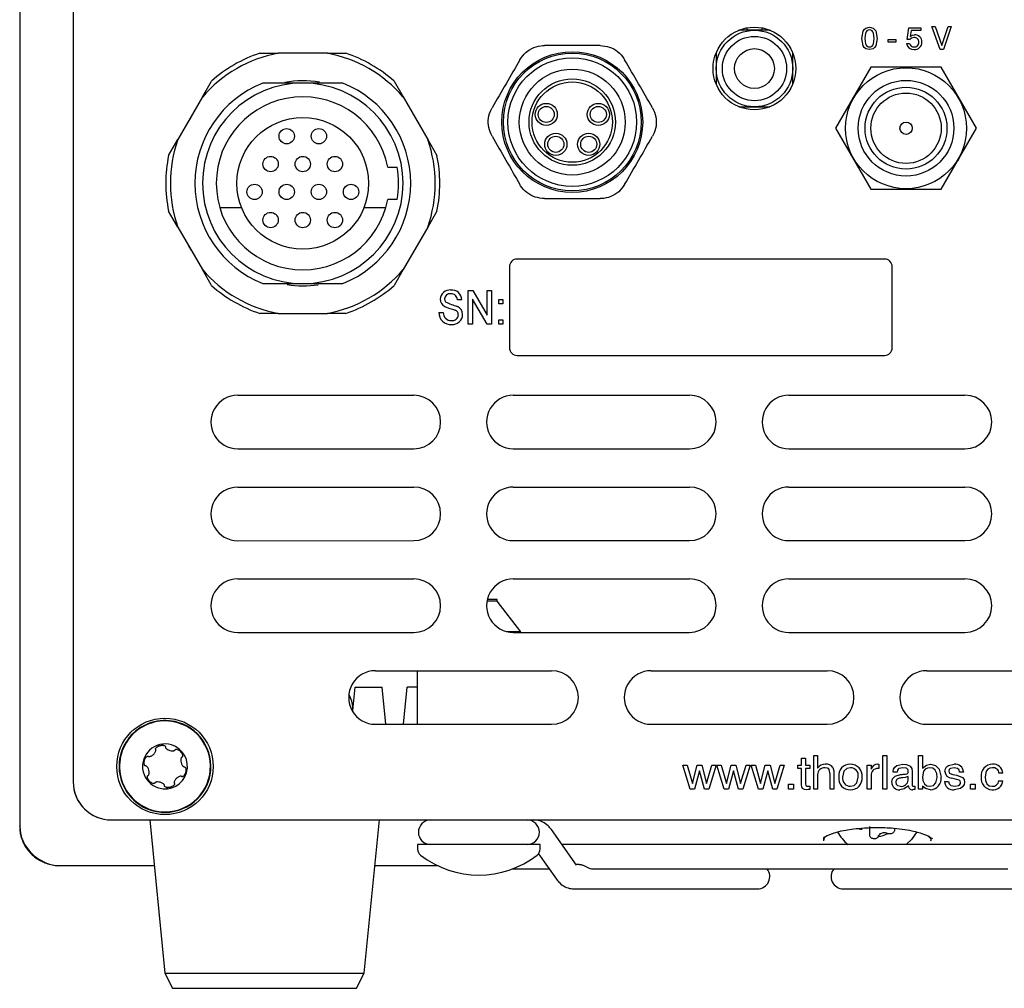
# Model space of a CAD drawing. Header units: millimetres. Extents: x 2 to 278, y 1 to 215.
# Tile 3 of 8: x 178 to 210, y 52 to 84. Entities that reach past the tile are written whole.
import ezdxf

# ---------------------------------------------------------------- set-up
doc = ezdxf.new("R2010")
doc.units = ezdxf.units.MM

msp = doc.modelspace()

# ---------------------------------------------------------------- linework, layer by layer
at = {"color": 7, "linetype": 'Continuous', "lineweight": 25}
for p, q in [((178.24, 93.266), (178.24, 57.248)), ((178.239, 92.787), (178.239, 57.26)), ((179.982, 88.391), (179.985, 58.716)), ((201.985, 83.345), (201.985, 83.266)), ((202.485, 83.266), (202.485, 83.344)), ((207.221, 82.964), (207.28, 83.345)), ((207.28, 83.345), (207.664, 83.345)), ((207.664, 83.345), (207.664, 83.259)), ((208.029, 83.393), (208.135, 83.393)), ((208.298, 82.643), (208.029, 83.393)), ((208.135, 83.393), (208.352, 82.765)), ((208.352, 82.765), (208.559, 83.393)), ((208.663, 83.393), (208.404, 82.643)), ((208.559, 83.393), (208.663, 83.393)), ((202.235, 83.266), (201.719, 83.266)), ((202.746, 83.266), (202.235, 83.266)), ((206.596, 82.96), (206.846, 82.96)), ((206.596, 82.874), (206.596, 82.96)), ((206.846, 82.96), (206.846, 82.874)), ((207.306, 82.964), (207.221, 82.964)), ((207.349, 83.259), (207.32, 83.066)), ((207.664, 83.259), (207.349, 83.259)), ((206.846, 82.874), (206.596, 82.874)), ((207.202, 82.835), (207.298, 82.835)), ((208.404, 82.643), (208.298, 82.643)), ((186.083, 82.516), (186.682, 82.516)), ((188.286, 82.516), (186.682, 82.516)), ((187.537, 82.516), (187.428, 82.516)), ((188.286, 82.516), (188.885, 82.516)), ((200.985, 82.532), (200.985, 82.016)), ((203.485, 82.016), (203.485, 82.523)), ((200.985, 82.016), (200.985, 81.504)), ((203.485, 81.512), (203.485, 82.016)), ((206.034, 82.058), (204.884, 80.066)), ((208.334, 82.058), (206.034, 82.058)), ((209.484, 80.066), (208.334, 82.058)), ((184.205, 81.086), (184.504, 81.604)), ((190.464, 81.605), (190.764, 81.086)), ((184.205, 81.086), (183.403, 79.696)), ((190.764, 81.086), (191.566, 79.697)), ((201.726, 80.766), (202.235, 80.766)), ((202.235, 80.766), (202.739, 80.766)), ((183.858, 80.486), (183.749, 80.296)), ((204.884, 80.066), (206.035, 78.074)), ((208.335, 78.075), (209.484, 80.066)), ((183.103, 79.178), (183.403, 79.696)), ((191.566, 79.697), (191.866, 79.178)), ((208.876, 79.004), (208.986, 79.204)), ((190.26, 78.791), (190.565, 78.791)), ((206.035, 78.074), (208.335, 78.075)), ((190.565, 77.741), (190.26, 77.741)), ((183.403, 76.835), (183.103, 77.354)), ((185.489, 77.466), (184.775, 77.466)), ((190.194, 77.466), (189.48, 77.466)), ((191.866, 77.355), (191.566, 76.836)), ((183.403, 76.835), (184.205, 75.447)), ((191.566, 76.836), (190.764, 75.447)), ((183.756, 76.224), (183.851, 76.059)), ((206.483, 75.793), (194.483, 75.792)), ((184.505, 74.928), (184.205, 75.447)), ((190.764, 75.447), (190.465, 74.928)), ((194.233, 75.542), (194.233, 72.892)), ((206.733, 72.893), (206.733, 75.543)), ((192.888, 74.767), (193.037, 74.767)), ((192.888, 73.667), (192.888, 74.767)), ((193.037, 74.767), (193.509, 73.955)), ((193.509, 74.767), (193.65, 74.767)), ((193.509, 73.955), (193.509, 74.767)), ((193.65, 74.767), (193.65, 73.667)), ((192.677, 74.457), (192.536, 74.457)), ((193.029, 74.479), (193.029, 73.667)), ((193.501, 73.667), (193.029, 74.479)), ((193.889, 74.471), (194.016, 74.471)), ((193.889, 74.33), (193.889, 74.471)), ((194.016, 74.33), (193.889, 74.33)), ((194.016, 74.471), (194.016, 74.33)), ((186.683, 74.016), (186.084, 74.016)), ((186.683, 74.016), (188.287, 74.016)), ((188.886, 74.016), (188.287, 74.016)), ((191.929, 74.048), (192.07, 74.048)), ((193.029, 73.667), (192.888, 73.667)), ((193.65, 73.667), (193.501, 73.667)), ((193.89, 73.808), (194.016, 73.808)), ((193.89, 73.667), (193.89, 73.808)), ((194.016, 73.667), (193.89, 73.667)), ((194.016, 73.808), (194.016, 73.667)), ((194.483, 72.642), (206.483, 72.643)), ((185.359, 71.341), (191.109, 71.342)), ((194.359, 71.342), (200.109, 71.343)), ((203.359, 71.343), (209.109, 71.343)), ((185.359, 69.591), (191.109, 69.592)), ((194.359, 69.592), (200.109, 69.593)), ((203.359, 69.593), (209.109, 69.593)), ((185.359, 68.341), (191.109, 68.342)), ((194.359, 68.342), (200.109, 68.343)), ((203.359, 68.343), (209.109, 68.343)), ((185.359, 66.591), (191.109, 66.592)), ((194.359, 66.592), (200.109, 66.593)), ((203.359, 66.593), (209.109, 66.593)), ((185.359, 65.341), (191.109, 65.342)), ((194.359, 65.342), (200.109, 65.343)), ((203.359, 65.343), (209.109, 65.343)), ((193.834, 64.666), (193.507, 64.666)), ((193.834, 64.616), (193.834, 64.666)), ((193.834, 64.616), (193.497, 64.616)), ((194.609, 63.616), (193.834, 64.616)), ((185.359, 63.591), (191.109, 63.592)), ((194.562, 63.616), (194.155, 63.616)), ((194.359, 63.592), (200.109, 63.593)), ((194.609, 63.616), (194.562, 63.616)), ((203.359, 63.593), (209.109, 63.593)), ((189.859, 62.342), (195.609, 62.342)), ((191.234, 60.592), (191.234, 62.342)), ((198.859, 62.343), (204.609, 62.343)), ((207.859, 62.343), (213.609, 62.344)), ((189.118, 61.042), (189.198, 61.803)), ((189.198, 61.803), (190.071, 61.803)), ((190.198, 60.592), (190.071, 61.803)), ((190.771, 60.592), (190.898, 61.803)), ((191.234, 61.803), (190.898, 61.803)), ((189.118, 61.002), (189.119, 61.118)), ((189.859, 60.592), (195.609, 60.592)), ((198.859, 60.593), (204.609, 60.593)), ((207.859, 60.593), (213.609, 60.594)), ((182.88, 59.906), (182.94, 59.902)), ((182.938, 59.903), (182.94, 59.902)), ((182.94, 59.902), (182.961, 59.895)), ((182.335, 59.471), (182.369, 59.52)), ((182.366, 59.52), (182.369, 59.52)), ((182.369, 59.52), (182.385, 59.536)), ((183.529, 59.651), (183.556, 59.598)), ((183.556, 59.6), (183.556, 59.598)), ((183.556, 59.598), (183.561, 59.576)), ((204.168, 59.568), (204.295, 59.568)), ((204.169, 58.468), (204.168, 59.568)), ((204.295, 59.568), (204.295, 59.16)), ((206.425, 59.568), (206.552, 59.568)), ((206.425, 58.468), (206.425, 59.568)), ((206.552, 59.568), (206.552, 58.468)), ((207.595, 59.568), (207.727, 59.568)), ((207.595, 58.468), (207.595, 59.568)), ((207.727, 59.568), (207.727, 59.157)), ((199.895, 59.257), (200.036, 59.257)), ((200.135, 58.468), (199.895, 59.257)), ((200.036, 59.257), (200.208, 58.653)), ((200.208, 58.653), (200.361, 59.257)), ((200.361, 59.257), (200.516, 59.257)), ((200.516, 59.257), (200.669, 58.653)), ((200.669, 58.653), (200.845, 59.257)), ((200.981, 59.257), (200.742, 58.468)), ((200.845, 59.257), (200.981, 59.257)), ((201.009, 59.257), (201.15, 59.257)), ((201.249, 58.468), (201.009, 59.257)), ((201.15, 59.257), (201.322, 58.653)), ((201.322, 58.653), (201.475, 59.257)), ((201.475, 59.257), (201.63, 59.258)), ((201.63, 59.258), (201.783, 58.654)), ((201.783, 58.654), (201.959, 59.258)), ((202.095, 59.258), (201.856, 58.468)), ((201.959, 59.258), (202.095, 59.258)), ((202.124, 59.258), (202.264, 59.258)), ((202.363, 58.468), (202.124, 59.258)), ((202.264, 59.258), (202.436, 58.654)), ((202.436, 58.654), (202.589, 59.258)), ((202.589, 59.258), (202.744, 59.258)), ((202.744, 59.258), (202.897, 58.654)), ((202.897, 58.654), (203.074, 59.258)), ((203.209, 59.258), (202.97, 58.468)), ((203.074, 59.258), (203.209, 59.258)), ((203.653, 59.258), (203.774, 59.258)), ((203.653, 59.145), (203.653, 59.258)), ((203.774, 59.483), (203.9, 59.483)), ((203.774, 59.258), (203.774, 59.483)), ((203.9, 59.483), (203.901, 59.258)), ((203.901, 59.258), (204.042, 59.258)), ((204.042, 59.258), (204.042, 59.145)), ((205.917, 59.258), (206.04, 59.258)), ((205.917, 58.468), (205.917, 59.258)), ((206.04, 59.258), (206.04, 59.127)), ((206.298, 59.282), (206.298, 59.144)), ((183.6, 58.912), (183.584, 58.897)), ((183.633, 58.962), (183.6, 58.912)), ((183.603, 58.913), (183.6, 58.912)), ((200.438, 59.076), (200.276, 58.468)), ((200.601, 58.468), (200.438, 59.076)), ((201.552, 59.076), (201.39, 58.468)), ((201.715, 58.468), (201.552, 59.076)), ((202.666, 59.076), (202.504, 58.468)), ((202.829, 58.468), (202.666, 59.076)), ((203.774, 59.145), (203.653, 59.145)), ((203.774, 58.61), (203.774, 59.145)), ((204.042, 59.145), (203.901, 59.145)), ((203.901, 59.145), (203.901, 58.656)), ((204.295, 58.944), (204.295, 58.468)), ((204.704, 58.468), (204.704, 58.963)), ((204.831, 58.99), (204.831, 58.468)), ((206.044, 58.915), (206.044, 58.468)), ((206.763, 59.032), (206.763, 59.038)), ((206.89, 59.032), (206.763, 59.032)), ((207.257, 58.767), (207.257, 58.889)), ((207.384, 59.051), (207.384, 58.652)), ((208.71, 58.956), (208.842, 58.926)), ((209.062, 59.032), (208.935, 59.032)), ((209.062, 59.036), (209.062, 59.032)), ((210.345, 58.99), (210.218, 58.99)), ((179.985, 58.711), (179.985, 58.708)), ((182.44, 58.782), (182.413, 58.835)), ((183.089, 58.527), (183.029, 58.531)), ((203.351, 58.637), (203.506, 58.637)), ((203.351, 58.468), (203.351, 58.637)), ((203.506, 58.637), (203.506, 58.468)), ((204.042, 58.57), (204.042, 58.465)), ((207.269, 58.573), (207.269, 58.578)), ((207.469, 58.572), (207.469, 58.465)), ((207.727, 58.573), (207.727, 58.468)), ((208.442, 58.722), (208.568, 58.722)), ((208.829, 58.791), (208.676, 58.829)), ((209.288, 58.638), (209.443, 58.638)), ((209.288, 58.468), (209.288, 58.638)), ((209.443, 58.638), (209.443, 58.468)), ((210.218, 58.75), (210.345, 58.75)), ((200.276, 58.468), (200.135, 58.468)), ((200.742, 58.468), (200.601, 58.468)), ((201.39, 58.468), (201.249, 58.468)), ((201.856, 58.468), (201.715, 58.468)), ((202.504, 58.468), (202.363, 58.468)), ((202.97, 58.468), (202.829, 58.468)), ((203.506, 58.468), (203.351, 58.468)), ((204.295, 58.468), (204.169, 58.468)), ((204.831, 58.468), (204.704, 58.468)), ((206.044, 58.468), (205.917, 58.468)), ((206.552, 58.468), (206.425, 58.468)), ((207.727, 58.468), (207.595, 58.468)), ((209.443, 58.468), (209.288, 58.468)), ((178.239, 57.26), (178.24, 57.256)), ((178.24, 57.245), (178.24, 57.248)), ((181.235, 57.466), (231.235, 57.47)), ((182.484, 57.466), (182.984, 52.466)), ((182.985, 57.466), (231.234, 57.466)), ((189.484, 52.466), (189.984, 57.466)), ((206.002, 56.956), (206.002, 57.248)), ((196.421, 55.994), (195.603, 57.151)), ((205.751, 57.154), (205.73, 57.155)), ((206.002, 56.956), (206, 56.972)), ((206.279, 56.928), (206.27, 56.914)), ((206.605, 57.018), (206.586, 57.024)), ((191.234, 56.666), (191.234, 56.516)), ((195.165, 56.666), (191.234, 56.666)), ((195.234, 56.666), (195.165, 56.666)), ((195.234, 56.516), (195.234, 56.666)), ((211.523, 56.666), (195.946, 56.666)), ((204.494, 56.886), (204.485, 56.786)), ((195.181, 56.362), (195.768, 55.532)), ((179.541, 55.975), (179.541, 55.974)), ((179.541, 55.974), (182.634, 55.974)), ((179.598, 55.967), (179.542, 55.969)), ((182.634, 55.967), (179.598, 55.967)), ((189.835, 55.974), (191.886, 55.974)), ((191.903, 55.967), (189.835, 55.967)), ((196.515, 56.016), (196.405, 56.016)), ((194.33, 55.866), (195.532, 55.866)), ((196.958, 55.866), (210.511, 55.866)), ((196.345, 55.216), (201.345, 55.216)), ((201.345, 55.216), (202.334, 55.216)), ((205.134, 55.216), (206.124, 55.216)), ((206.124, 55.216), (211.124, 55.216)), ((182.984, 52.466), (183.234, 51.966)), ((182.984, 52.466), (189.484, 52.466)), ((189.234, 51.966), (189.484, 52.466)), ((183.234, 51.966), (189.234, 51.966))]:
    msp.add_line(p, q, dxfattribs=at)
at = {"color": 7, "linetype": 'Continuous', "lineweight": 25, "flags": 128}
for points in [[(205.74, 82.998), (205.787, 83.242), (205.822, 83.294), (205.869, 83.334), (205.99, 83.364)], [(205.99, 83.364), (206.11, 83.334), (206.158, 83.294), (206.193, 83.243), (206.24, 82.998)], [(205.99, 82.633), (205.87, 82.663), (205.822, 82.703), (205.787, 82.755), (205.74, 82.998)], [(205.99, 83.278), (205.946, 83.272), (205.906, 83.251), (205.877, 83.217), (205.858, 83.176), (205.836, 82.998)], [(205.836, 82.998), (205.858, 82.821), (205.877, 82.78), (205.906, 82.747), (205.946, 82.726), (205.99, 82.72)], [(206.144, 82.998), (206.122, 83.176), (206.104, 83.217), (206.075, 83.251), (206.035, 83.272), (205.99, 83.278)], [(206.24, 82.998), (206.193, 82.754), (206.158, 82.703), (206.11, 82.663), (205.99, 82.633)], [(205.99, 82.72), (206.035, 82.726), (206.074, 82.746), (206.104, 82.78), (206.122, 82.821), (206.144, 82.998)], [(207.444, 83.028), (207.359, 83.008), (207.306, 82.964)], [(207.32, 83.066), (207.393, 83.106), (207.458, 83.114)], [(205.485, 81.125), (205.434, 81.039), (205.41, 80.995)], [(192.113, 74.49), (192.123, 74.432), (192.147, 74.393)], [(204.704, 58.963), (204.676, 59.115), (204.65, 59.144), (204.616, 59.162), (204.539, 59.173)], [(204.796, 59.179), (204.828, 59.076), (204.831, 58.99)], [(205.369, 59.173), (205.246, 59.148), (205.156, 59.062), (205.113, 58.87)], [(206.263, 59.286), (206.283, 59.286), (206.298, 59.282)], [(206.763, 59.038), (206.776, 59.121), (206.819, 59.193), (206.885, 59.245), (207.077, 59.286)], [(207.078, 59.173), (206.949, 59.145), (206.923, 59.125), (206.904, 59.097), (206.89, 59.032)], [(207.077, 59.286), (207.201, 59.275), (207.314, 59.226), (207.369, 59.147), (207.384, 59.051)], [(207.258, 59.058), (207.255, 59.088), (207.243, 59.116), (207.223, 59.138), (207.197, 59.154), (207.078, 59.173)], [(207.962, 59.173), (207.882, 59.163), (207.81, 59.126), (207.759, 59.063), (207.722, 58.876)], [(207.727, 59.157), (207.854, 59.262), (207.982, 59.286)], [(208.202, 58.859), (208.189, 58.983), (208.136, 59.096), (208.059, 59.155), (207.962, 59.173)], [(207.982, 59.286), (208.147, 59.246), (208.267, 59.126), (208.329, 58.867)], [(208.456, 59.055), (208.468, 59.133), (208.509, 59.2), (208.572, 59.248), (208.753, 59.286)], [(208.751, 59.173), (208.639, 59.152), (208.615, 59.136), (208.597, 59.114), (208.583, 59.059)], [(208.935, 59.032), (208.914, 59.101), (208.862, 59.15), (208.751, 59.173)], [(210.004, 59.174), (209.924, 59.162), (209.854, 59.122), (209.805, 59.058), (209.767, 58.871)], [(205.369, 58.567), (205.491, 58.593), (205.58, 58.679), (205.621, 58.87)], [(206.298, 59.144), (206.28, 59.145), (206.266, 59.145)], [(206.721, 58.696), (206.746, 58.809), (206.825, 58.893), (207, 58.948)], [(207.064, 58.844), (207.024, 58.839), (206.992, 58.835)], [(207, 58.948), (207.053, 58.953), (207.095, 58.958)], [(207.257, 58.889), (207.151, 58.857), (207.064, 58.844)], [(207.095, 58.958), (207.165, 58.966), (207.22, 58.977)], [(207.22, 58.977), (207.244, 58.99), (207.256, 59.015), (207.258, 59.058)], [(207.722, 58.876), (207.736, 58.753), (207.789, 58.642), (207.866, 58.584), (207.961, 58.567)], [(207.961, 58.567), (208.076, 58.594), (208.16, 58.678), (208.202, 58.859)], [(208.583, 59.059), (208.593, 59.016), (208.607, 58.998), (208.625, 58.985), (208.71, 58.956)], [(208.842, 58.926), (209.032, 58.85), (209.077, 58.785), (209.09, 58.706)], [(209.767, 58.871), (209.779, 58.752), (209.828, 58.644), (209.9, 58.585), (209.992, 58.567)], [(203.938, 58.454), (203.864, 58.462), (203.801, 58.498), (203.779, 58.552), (203.774, 58.61)], [(203.901, 58.656), (203.911, 58.59), (203.923, 58.578), (203.938, 58.571), (203.971, 58.567)], [(203.971, 58.567), (204.01, 58.568), (204.042, 58.57)], [(206.848, 58.695), (206.861, 58.634), (206.903, 58.589), (206.999, 58.567)], [(207.269, 58.578), (207.121, 58.479), (206.983, 58.454)], [(207.384, 58.652), (207.389, 58.595), (207.395, 58.582), (207.406, 58.573), (207.434, 58.567)], [(207.434, 58.567), (207.453, 58.569), (207.469, 58.572)], [(207.984, 58.454), (207.825, 58.49), (207.727, 58.573)], [(208.568, 58.722), (208.592, 58.646), (208.651, 58.592), (208.775, 58.567)], [(209.09, 58.706), (209.077, 58.62), (209.031, 58.545), (208.961, 58.494), (208.76, 58.454)], [(208.775, 58.567), (208.897, 58.59), (208.945, 58.629), (208.959, 58.657), (208.963, 58.688)], [(208.963, 58.688), (208.953, 58.733), (208.938, 58.751), (208.918, 58.763), (208.829, 58.791)], [(204.042, 58.465), (203.984, 58.457), (203.938, 58.454)], [(207.469, 58.465), (207.428, 58.457), (207.395, 58.454)], [(204.574, 56.931), (204.506, 56.878), (204.485, 56.786), (204.485, 56.786), (204.485, 56.786)], [(207.541, 57.081), (207.367, 56.83), (207.19, 56.666)]]:
    msp.add_lwpolyline(points, dxfattribs=at)
at = {"color": 7, "linetype": 'Continuous', "lineweight": 25}
for centre, radius in [((202.233, 82.018), 1.35), ((202.235, 82.016), 1.25), ((202.235, 82.016), 1.05), ((202.235, 82.016), 0.65), ((196.284, 80.266), 2.3), ((196.284, 80.266), 2.25), ((196.284, 80.266), 2.1), ((196.284, 80.266), 1.729), ((207.184, 80.066), 1.975), ((196.284, 80.266), 1.412), ((196.284, 80.266), 1.313), ((207.184, 80.066), 1.562), ((207.184, 80.066), 1.337), ((207.184, 80.066), 1.15), ((195.434, 80.516), 0.362), ((195.434, 80.516), 0.263), ((197.134, 80.516), 0.362), ((197.134, 80.516), 0.263), ((187.484, 78.266), 2.15), ((207.184, 80.066), 0.2), ((186.959, 79.806), 0.25), ((188.009, 79.806), 0.25), ((195.747, 79.541), 0.362), ((195.747, 79.541), 0.263), ((196.822, 79.541), 0.363), ((196.822, 79.541), 0.263), ((186.434, 78.896), 0.25), ((187.484, 78.896), 0.25), ((188.534, 78.896), 0.25), ((185.909, 77.986), 0.25), ((186.959, 77.986), 0.25), ((188.009, 77.986), 0.25), ((189.059, 77.986), 0.25), ((186.434, 77.066), 0.25), ((187.484, 77.066), 0.25), ((188.534, 77.066), 0.25), ((182.984, 59.216), 1.575)]:
    msp.add_circle(centre, radius, dxfattribs=at)
for centre, radius, start, end in [((207.457, 82.88), 0.149, 357.7084, 94.9726), ((207.476, 82.889), 0.226, 358.0665, 94.58), ((207.426, 82.858), 0.225, 185.7853, 275.1006), ((207.433, 82.856), 0.136, 188.923, 274.4057), ((207.456, 82.87), 0.15, 265.2667, 1.4753), ((207.461, 82.874), 0.241, 266.2963, 1.8354), ((187.484, 78.266), 4.325, 100.6902, 139.3187), ((187.484, 78.266), 4.475, 108.2505, 131.7584), ((187.484, 78.266), 4.325, 40.6902, 79.3187), ((187.484, 78.266), 4.475, 48.2505, 71.7584), ((187.484, 78.266), 3.525, 111.7085, 248.2915), ((187.484, 78.266), 3.275, 90, 270), ((187.484, 78.266), 3.35, 80.6873, 100.0652), ((187.484, 78.266), 3.275, 270, 90), ((187.484, 78.266), 3.525, 291.7085, 68.2915), ((187.484, 78.266), 2.825, 10.7102, 349.2898), ((187.484, 78.266), 4.325, 160.6902, 199.3187), ((187.484, 78.266), 4.325, 340.6902, 19.3187), ((187.484, 78.266), 4.475, 168.2505, 191.7584), ((187.484, 78.266), 4.475, 348.2505, 11.7584), ((187.484, 78.266), 3.125, 350.3284, 9.6716), ((194.483, 75.542), 0.25, 90.0045, 180.0045), ((206.483, 75.543), 0.25, 0.0045, 90.0045), ((187.484, 78.266), 4.325, 220.6902, 259.3187), ((187.484, 78.266), 4.325, 280.6902, 319.3187), ((187.484, 78.266), 4.475, 228.2505, 251.7584), ((187.484, 78.266), 3.35, 261.2556, 278.5728), ((187.484, 78.266), 4.475, 288.2505, 311.7584), ((192.283, 74.471), 0.311, 84.5215, 178.3813), ((192.287, 74.482), 0.175, 79.9438, 177.3398), ((192.346, 74.452), 0.33, 0.7474, 95.8568), ((192.337, 74.457), 0.198, 359.9749, 95.6253), ((192.235, 74.478), 0.263, 179.6174, 243.6066), ((193.22, 76.609), 2.462, 244.1679, 253.744), ((192.312, 74.035), 0.383, 178.0255, 274.8811), ((192.331, 74.041), 0.261, 178.411, 271.645), ((194.18, 79.449), 5.6, 248.3963, 252.0835), ((192.362, 73.981), 0.202, 263.4051, 357.4271), ((192.368, 73.989), 0.337, 265.9674, 358.3827), ((192.407, 73.972), 0.156, 359.9496, 71.5357), ((192.42, 73.983), 0.285, 359.2898, 67.0633), ((194.483, 72.892), 0.25, 180.0045, 270.0045), ((206.483, 72.893), 0.25, 270.0045, 0.0045), ((185.359, 70.466), 0.875, 90.0045, 270.0045), ((191.109, 70.467), 0.875, 270.0045, 90.0045), ((194.359, 70.467), 0.875, 90.0045, 270.0045), ((200.109, 70.468), 0.875, 270.0045, 90.0045), ((203.359, 70.468), 0.875, 90.0045, 270.0045), ((209.109, 70.468), 0.875, 270.0045, 90.0045), ((185.359, 67.466), 0.875, 90.0045, 270.0045), ((191.109, 67.467), 0.875, 270.0045, 90.0045), ((194.359, 67.467), 0.875, 90.0045, 270.0045), ((200.109, 67.468), 0.875, 270.0045, 90.0045), ((203.359, 67.468), 0.875, 90.0045, 270.0045), ((209.109, 67.468), 0.875, 270.0045, 90.0045), ((185.359, 64.466), 0.875, 90.0045, 270.0045), ((191.109, 64.467), 0.875, 270.0045, 90.0045), ((194.359, 64.467), 0.875, 90.0045, 270.0045), ((200.109, 64.468), 0.875, 270.0045, 90.0045), ((203.359, 64.468), 0.875, 90.0045, 270.0045), ((209.109, 64.468), 0.875, 270.0045, 90.0045), ((189.859, 61.467), 0.875, 90.0045, 270.0045), ((195.609, 61.467), 0.875, 270.0045, 90.0045), ((198.859, 61.468), 0.875, 90.0045, 270.0045), ((204.609, 61.468), 0.875, 270.0045, 90.0045), ((207.859, 61.468), 0.875, 90.0045, 270.0045), ((182.984, 59.216), 1.5, 73.5616, 253.5616), ((182.984, 59.216), 1.485, 73.5616, 253.5616), ((182.984, 59.216), 1.485, 253.5616, 73.5616), ((182.984, 59.216), 1.5, 343.5616, 73.5616), ((182.984, 59.216), 0.733, 73.5616, 253.5616), ((182.984, 59.216), 0.733, 253.5616, 73.5616), ((204.526, 59.013), 0.273, 85.6107, 147.6485), ((204.518, 58.951), 0.223, 84.4932, 181.9959), ((204.584, 59.028), 0.26, 35.332, 98.0961), ((205.353, 58.917), 0.369, 87.863, 187.2517), ((205.378, 58.914), 0.372, 353.3297, 91.7716), ((205.368, 58.916), 0.257, 349.7825, 89.8376), ((206.258, 59.057), 0.229, 88.7971, 162.2765), ((208.795, 59.022), 0.267, 2.8148, 99.0218), ((210.005, 58.918), 0.368, 89.661, 188.0145), ((210.025, 58.982), 0.193, 2.5865, 96.2393), ((210.039, 58.981), 0.307, 1.6723, 95.9647), ((205.356, 58.826), 0.373, 173.2167, 271.7637), ((205.368, 58.825), 0.259, 170.0011, 270.1404), ((205.382, 58.823), 0.369, 267.8831, 7.3525), ((206.25, 58.938), 0.207, 85.7253, 186.4645), ((207.972, 58.815), 0.361, 271.8877, 8.3237), ((208.683, 59.057), 0.228, 180.502, 268.1482), ((210.001, 58.819), 0.364, 172.3546, 268.4171), ((181.235, 58.716), 1.25, 180.0045, 270.0045), ((181.234, 58.716), 1.25, 180.3894, 270), ((182.984, 59.216), 1.5, 253.5616, 343.5616), ((206.955, 58.687), 0.235, 177.8925, 276.8258), ((206.986, 58.697), 0.138, 87.8316, 180.4831), ((207.032, 58.79), 0.226, 261.4344, 354.2297), ((207.379, 58.564), 0.111, 175.3196, 278.2852), ((208.715, 58.724), 0.273, 180.3036, 279.5426), ((210.025, 58.773), 0.321, 263.9081, 355.915), ((210.012, 58.774), 0.208, 264.4657, 353.5669), ((191.659, 57.066), 0.4, 90, 270), ((194.809, 57.066), 0.4, 270, 90), ((206.062, 57.676), 1.269, 207.8193, 232.6625), ((206.246, 57.576), 0.648, 272.9619, 301.6558), ((191.484, 56.516), 0.25, 180, 232.1507), ((193.234, 58.768), 3.102, 232.1507, 307.8493), ((194.984, 56.516), 0.25, 307.8493, 0), ((202.334, 55.616), 0.4, 270, 38.6822), ((205.134, 55.616), 0.4, 141.3178, 270)]:
    msp.add_arc(centre, radius, start, end, dxfattribs=at)
for centre, major_axis, ratio, start_param, end_param in [((188.369, 61.118), (0.136, 0.763), 0.966618, 4.883719, 5.491228), ((179.495, 57.217), (0.999, -0.847), 0.920302, 4.201724, 5.368733)]:
    msp.add_ellipse(centre, major_axis=major_axis, ratio=ratio, start_param=start_param, end_param=end_param, dxfattribs=at)
for points, knots in [([(194.575, 82.305), (194.634, 82.388), (194.754, 82.556), (195.025, 82.715), (195.242, 82.764), (195.359, 82.766), (195.374, 82.766)], [0, 0, 0, 0, 0.317734, 0.6355244, 0.9522873, 1, 1, 1, 1]), ([(197.195, 82.766), (196.893, 82.766), (196.286, 82.766), (195.679, 82.766), (195.374, 82.766)], [0, 0, 0, 0, 0.497837, 1, 1, 1, 1]), ([(197.195, 82.766), (197.297, 82.756), (197.502, 82.737), (197.775, 82.582), (197.927, 82.418), (197.986, 82.318), (197.994, 82.305)], [0, 0, 0, 0, 0.317734, 0.635524, 0.952287, 1, 1, 1, 1]), ([(194.575, 82.305), (194.424, 82.043), (194.12, 81.517), (193.817, 80.992), (193.664, 80.728)], [0, 0, 0, 0, 0.497837, 1, 1, 1, 1]), ([(198.905, 80.728), (198.754, 80.989), (198.45, 81.515), (198.147, 82.041), (197.994, 82.305)], [0, 0, 0, 0, 0.497837, 1, 1, 1, 1]), ([(187.484, 81.541), (187.288, 81.541), (186.889, 81.541), (186.457, 81.541), (186.224, 81.541), (186.181, 81.541)], [0, 0, 0, 0, 0.441731, 0.896202, 1, 1, 1, 1]), ([(188.788, 81.541), (188.58, 81.541), (188.157, 81.541), (187.711, 81.541), (187.484, 81.541)], [0, 0, 0, 0, 0.492601, 1, 1, 1, 1]), ([(193.664, 79.805), (193.622, 79.898), (193.536, 80.085), (193.534, 80.4), (193.6, 80.613), (193.657, 80.714), (193.664, 80.728)], [0, 0, 0, 0, 0.317734, 0.635524, 0.952287, 1, 1, 1, 1]), ([(198.905, 80.728), (198.947, 80.634), (199.033, 80.447), (199.035, 80.133), (198.969, 79.92), (198.912, 79.818), (198.905, 79.805)], [0, 0, 0, 0, 0.317734, 0.635524, 0.952287, 1, 1, 1, 1]), ([(193.664, 79.805), (193.815, 79.543), (194.119, 79.017), (194.422, 78.492), (194.575, 78.228)], [0, 0, 0, 0, 0.497837, 1, 1, 1, 1]), ([(197.994, 78.228), (198.145, 78.489), (198.449, 79.015), (198.752, 79.541), (198.905, 79.805)], [0, 0, 0, 0, 0.497837, 1, 1, 1, 1]), ([(195.374, 77.766), (195.272, 77.776), (195.067, 77.796), (194.794, 77.951), (194.642, 78.115), (194.582, 78.215), (194.575, 78.228)], [0, 0, 0, 0, 0.317734, 0.635524, 0.952287, 1, 1, 1, 1]), ([(197.994, 78.228), (197.935, 78.144), (197.815, 77.977), (197.544, 77.818), (197.327, 77.768), (197.21, 77.767), (197.195, 77.766)], [0, 0, 0, 0, 0.317734, 0.635524, 0.952287, 1, 1, 1, 1]), ([(195.374, 77.766), (195.676, 77.766), (196.283, 77.766), (196.89, 77.766), (197.195, 77.766)], [0, 0, 0, 0, 0.4978374, 1, 1, 1, 1]), ([(186.181, 74.991), (186.389, 74.991), (186.812, 74.991), (187.258, 74.991), (187.484, 74.991)], [0, 0, 0, 0, 0.492601, 1, 1, 1, 1]), ([(187.484, 74.991), (187.681, 74.991), (188.08, 74.991), (188.511, 74.991), (188.745, 74.991), (188.788, 74.991)], [0, 0, 0, 0, 0.441731, 0.896202, 1, 1, 1, 1]), ([(182.678, 59.781), (182.678, 59.786), (182.677, 59.796), (182.683, 59.817), (182.708, 59.848), (182.738, 59.864), (182.757, 59.875)], [0, 0, 0, 0, 0.105763, 0.218574, 0.499981, 1, 1, 1, 1]), ([(182.757, 59.875), (182.767, 59.879), (182.789, 59.888), (182.824, 59.898), (182.858, 59.904), (182.873, 59.905), (182.88, 59.906)], [0, 0, 0, 0, 0.22213, 0.500155, 0.750315, 1, 1, 1, 1]), ([(182.888, 59.942), (182.897, 59.937), (182.914, 59.927), (182.931, 59.911), (182.938, 59.903)], [0, 0, 0, 0, 0.541289, 1, 1, 1, 1]), ([(182.961, 59.895), (182.97, 59.891), (182.983, 59.885), (182.995, 59.87), (182.998, 59.863), (182.999, 59.859)], [0, 0, 0, 0, 0.553637, 0.7827997, 1, 1, 1, 1]), ([(182.999, 59.859), (183, 59.857), (183, 59.854), (183, 59.85), (183, 59.849)], [0, 0, 0, 0, 0.559605, 1, 1, 1, 1]), ([(183, 59.849), (183.001, 59.845), (183.001, 59.837), (183.006, 59.823), (183.021, 59.799), (183.064, 59.764), (183.137, 59.733), (183.214, 59.72), (183.269, 59.726), (183.295, 59.737), (183.308, 59.747), (183.312, 59.753), (183.314, 59.756)], [0, 0, 0, 0, 0.029009, 0.060328, 0.118348, 0.249772, 0.499858, 0.749804, 0.874919, 0.94214, 0.971736, 1, 1, 1, 1]), ([(182.307, 59.495), (182.317, 59.501), (182.334, 59.511), (182.356, 59.517), (182.366, 59.52)], [0, 0, 0, 0, 0.541289, 1, 1, 1, 1]), ([(182.385, 59.536), (182.393, 59.541), (182.405, 59.55), (182.423, 59.553), (182.432, 59.551), (182.436, 59.55)], [0, 0, 0, 0, 0.553637, 0.7828, 1, 1, 1, 1]), ([(182.436, 59.55), (182.437, 59.55), (182.441, 59.549), (182.443, 59.547), (182.445, 59.546)], [0, 0, 0, 0, 0.5599575, 1, 1, 1, 1]), ([(182.445, 59.546), (182.448, 59.545), (182.455, 59.541), (182.47, 59.539), (182.498, 59.54), (182.55, 59.559), (182.614, 59.606), (182.663, 59.667), (182.685, 59.718), (182.689, 59.746), (182.686, 59.762), (182.683, 59.769), (182.682, 59.772)], [0, 0, 0, 0, 0.029009, 0.060328, 0.118348, 0.249772, 0.499858, 0.749804, 0.874919, 0.94214, 0.971736, 1, 1, 1, 1]), ([(182.682, 59.772), (182.681, 59.774), (182.68, 59.777), (182.679, 59.78), (182.678, 59.781)], [0, 0, 0, 0, 0.56094, 1, 1, 1, 1]), ([(183.314, 59.756), (183.315, 59.758), (183.317, 59.76), (183.32, 59.763), (183.321, 59.764)], [0, 0, 0, 0, 0.56094, 1, 1, 1, 1]), ([(183.321, 59.764), (183.325, 59.767), (183.332, 59.773), (183.354, 59.778), (183.393, 59.771), (183.422, 59.754), (183.441, 59.743)], [0, 0, 0, 0, 0.10606, 0.219217, 0.501688, 1, 1, 1, 1]), ([(183.441, 59.743), (183.449, 59.736), (183.469, 59.722), (183.495, 59.696), (183.517, 59.67), (183.525, 59.657), (183.529, 59.651)], [0, 0, 0, 0, 0.22213, 0.500155, 0.750315, 1, 1, 1, 1]), ([(183.54, 59.519), (183.537, 59.517), (183.531, 59.512), (183.521, 59.501), (183.508, 59.476), (183.499, 59.421), (183.508, 59.343), (183.535, 59.269), (183.569, 59.225), (183.591, 59.208), (183.606, 59.202), (183.613, 59.201), (183.617, 59.2)], [0, 0, 0, 0, 0.029009, 0.060328, 0.118348, 0.249772, 0.499858, 0.749804, 0.874919, 0.94214, 0.971736, 1, 1, 1, 1]), ([(183.548, 59.525), (183.547, 59.523), (183.544, 59.521), (183.541, 59.519), (183.54, 59.519)], [0, 0, 0, 0, 0.559712, 1, 1, 1, 1]), ([(183.561, 59.576), (183.562, 59.566), (183.563, 59.551), (183.556, 59.534), (183.551, 59.528), (183.548, 59.525)], [0, 0, 0, 0, 0.553637, 0.7828, 1, 1, 1, 1]), ([(183.565, 59.663), (183.565, 59.653), (183.565, 59.633), (183.559, 59.61), (183.556, 59.6)], [0, 0, 0, 0, 0.541289, 1, 1, 1, 1]), ([(182.342, 59.234), (182.338, 59.236), (182.329, 59.239), (182.314, 59.256), (182.3, 59.293), (182.3, 59.327), (182.301, 59.348)], [0, 0, 0, 0, 0.105759, 0.218567, 0.499962, 1, 1, 1, 1]), ([(182.301, 59.348), (182.302, 59.359), (182.305, 59.383), (182.314, 59.419), (182.326, 59.45), (182.332, 59.464), (182.335, 59.471)], [0, 0, 0, 0, 0.22213, 0.500155, 0.750315, 1, 1, 1, 1]), ([(182.352, 59.232), (182.35, 59.232), (182.347, 59.233), (182.344, 59.233), (182.342, 59.234)], [0, 0, 0, 0, 0.56094, 1, 1, 1, 1]), ([(182.429, 58.914), (182.432, 58.916), (182.438, 58.92), (182.448, 58.932), (182.461, 58.957), (182.47, 59.012), (182.461, 59.09), (182.434, 59.163), (182.4, 59.208), (182.378, 59.225), (182.363, 59.231), (182.356, 59.232), (182.352, 59.232)], [0, 0, 0, 0, 0.029009, 0.060328, 0.118348, 0.249772, 0.499858, 0.749804, 0.874919, 0.94214, 0.971736, 1, 1, 1, 1]), ([(183.617, 59.2), (183.619, 59.2), (183.622, 59.2), (183.625, 59.199), (183.627, 59.199)], [0, 0, 0, 0, 0.56094, 1, 1, 1, 1]), ([(183.627, 59.199), (183.631, 59.197), (183.64, 59.193), (183.655, 59.177), (183.669, 59.14), (183.669, 59.106), (183.668, 59.084)], [0, 0, 0, 0, 0.106078, 0.219255, 0.501788, 1, 1, 1, 1]), ([(182.408, 58.857), (182.407, 58.867), (182.406, 58.881), (182.413, 58.899), (182.418, 58.905), (182.421, 58.908)], [0, 0, 0, 0, 0.553637, 0.7827997, 1, 1, 1, 1]), ([(182.413, 58.835), (182.412, 58.839), (182.41, 58.846), (182.409, 58.854), (182.408, 58.857)], [0, 0, 0, 0, 0.558248, 1, 1, 1, 1]), ([(182.421, 58.908), (182.422, 58.909), (182.425, 58.911), (182.428, 58.913), (182.429, 58.914)], [0, 0, 0, 0, 0.559712, 1, 1, 1, 1]), ([(183.524, 58.886), (183.521, 58.888), (183.514, 58.891), (183.499, 58.894), (183.471, 58.893), (183.419, 58.873), (183.355, 58.826), (183.306, 58.766), (183.284, 58.715), (183.28, 58.687), (183.283, 58.671), (183.285, 58.664), (183.287, 58.661)], [0, 0, 0, 0, 0.029009, 0.060328, 0.118348, 0.249772, 0.499858, 0.749804, 0.874919, 0.94214, 0.971736, 1, 1, 1, 1]), ([(183.533, 58.882), (183.532, 58.883), (183.528, 58.884), (183.525, 58.886), (183.524, 58.886)], [0, 0, 0, 0, 0.559712, 1, 1, 1, 1]), ([(183.584, 58.897), (183.576, 58.891), (183.564, 58.883), (183.546, 58.88), (183.537, 58.881), (183.533, 58.882)], [0, 0, 0, 0, 0.553637, 0.7828, 1, 1, 1, 1]), ([(183.642, 58.927), (183.639, 58.925), (183.628, 58.919), (183.613, 58.916), (183.603, 58.913)], [0, 0, 0, 0, 0.282801, 1, 1, 1, 1]), ([(183.668, 59.084), (183.667, 59.074), (183.664, 59.049), (183.655, 59.014), (183.643, 58.982), (183.637, 58.969), (183.633, 58.962)], [0, 0, 0, 0, 0.22213, 0.500155, 0.750315, 1, 1, 1, 1]), ([(182.413, 58.835), (182.41, 58.821), (182.404, 58.798), (182.404, 58.778), (182.404, 58.769)], [0, 0, 0, 0, 0.578595, 1, 1, 1, 1]), ([(182.528, 58.69), (182.52, 58.697), (182.5, 58.711), (182.474, 58.736), (182.452, 58.763), (182.444, 58.775), (182.44, 58.782)], [0, 0, 0, 0, 0.22213, 0.500155, 0.750315, 1, 1, 1, 1]), ([(182.648, 58.669), (182.644, 58.666), (182.637, 58.66), (182.615, 58.655), (182.576, 58.661), (182.547, 58.679), (182.528, 58.69)], [0, 0, 0, 0, 0.10606, 0.219217, 0.501688, 1, 1, 1, 1]), ([(182.655, 58.677), (182.653, 58.675), (182.652, 58.672), (182.649, 58.67), (182.648, 58.669)], [0, 0, 0, 0, 0.56094, 1, 1, 1, 1]), ([(182.969, 58.584), (182.968, 58.588), (182.968, 58.595), (182.963, 58.61), (182.948, 58.633), (182.905, 58.668), (182.832, 58.7), (182.755, 58.713), (182.7, 58.706), (182.674, 58.695), (182.661, 58.685), (182.657, 58.68), (182.655, 58.677)], [0, 0, 0, 0, 0.029009, 0.060328, 0.118348, 0.249772, 0.499858, 0.749804, 0.874919, 0.94214, 0.971736, 1, 1, 1, 1]), ([(182.97, 58.574), (182.969, 58.576), (182.969, 58.579), (182.969, 58.582), (182.969, 58.584)], [0, 0, 0, 0, 0.559605, 1, 1, 1, 1]), ([(183.008, 58.537), (182.998, 58.542), (182.986, 58.548), (182.974, 58.562), (182.971, 58.57), (182.97, 58.574)], [0, 0, 0, 0, 0.553637, 0.7827997, 1, 1, 1, 1]), ([(183.029, 58.531), (183.025, 58.532), (183.018, 58.534), (183.011, 58.536), (183.008, 58.537)], [0, 0, 0, 0, 0.558248, 1, 1, 1, 1]), ([(183.081, 58.49), (183.072, 58.496), (183.054, 58.506), (183.037, 58.523), (183.029, 58.531)], [0, 0, 0, 0, 0.540508, 1, 1, 1, 1]), ([(183.212, 58.558), (183.202, 58.554), (183.18, 58.544), (183.145, 58.534), (183.111, 58.529), (183.096, 58.528), (183.089, 58.527)], [0, 0, 0, 0, 0.22213, 0.500155, 0.750315, 1, 1, 1, 1]), ([(183.291, 58.651), (183.291, 58.647), (183.292, 58.637), (183.286, 58.616), (183.261, 58.585), (183.231, 58.569), (183.212, 58.558)], [0, 0, 0, 0, 0.106067, 0.219231, 0.501725, 1, 1, 1, 1]), ([(183.287, 58.661), (183.288, 58.659), (183.289, 58.656), (183.29, 58.653), (183.291, 58.651)], [0, 0, 0, 0, 0.56094, 1, 1, 1, 1]), ([(178.24, 57.245), (178.253, 57.108), (178.28, 56.833), (178.49, 56.47), (178.787, 56.192), (179.095, 56.044), (179.35, 55.983), (179.482, 55.977), (179.541, 55.975)], [0, 0, 0, 0, 0.217304, 0.435997, 0.633881, 0.815902, 0.917262, 1, 1, 1, 1]), ([(195.603, 57.151), (195.57, 57.193), (195.491, 57.293), (195.328, 57.404), (195.161, 57.46), (195.059, 57.465), (195.027, 57.466)], [0, 0, 0, 0, 0.2344759, 0.5491816, 0.8553666, 1, 1, 1, 1]), ([(178.327, 56.829), (178.31, 56.87), (178.267, 56.983), (178.257, 57.102), (178.251, 57.177)], [0, 0, 0, 0, 0.369202, 1, 1, 1, 1]), ([(204.494, 56.885), (204.5, 56.89), (204.544, 56.934), (204.694, 56.998), (204.934, 57.076), (205.176, 57.131), (205.462, 57.176), (205.756, 57.205), (206.037, 57.219), (206.27, 57.222), (206.523, 57.217), (206.849, 57.196), (207.168, 57.156), (207.446, 57.102), (207.755, 57.015), (207.969, 56.927), (208.019, 56.858), (208.032, 56.839)], [0, 0, 0, 0, 0.019418, 0.154298, 0.230538, 0.30664, 0.363189, 0.42015, 0.452215, 0.473451, 0.504228, 0.543646, 0.61031, 0.68355, 0.756998, 0.934451, 1, 1, 1, 1]), ([(205.73, 57.155), (205.714, 57.156), (205.683, 57.159), (205.647, 57.173), (205.632, 57.186), (205.629, 57.189)], [0, 0, 0, 0, 0.437624, 0.8764, 1, 1, 1, 1]), ([(206.27, 56.914), (206.262, 56.903), (206.247, 56.882), (206.208, 56.86), (206.163, 56.85), (206.116, 56.851), (206.072, 56.864), (206.036, 56.888), (206.009, 56.919), (206.004, 56.943), (206.002, 56.956)], [0, 0, 0, 0, 0.1277239, 0.2557791, 0.3823105, 0.5002602, 0.6230769, 0.7463833, 0.8706758, 1, 1, 1, 1]), ([(206.279, 56.928), (206.293, 56.952), (206.318, 56.996), (206.377, 57.041), (206.441, 57.062), (206.508, 57.059), (206.555, 57.042), (206.58, 57.028), (206.586, 57.024)], [0, 0, 0, 0, 0.21781, 0.403246, 0.589486, 0.758513, 0.943119, 1, 1, 1, 1]), ([(206.781, 57.199), (206.789, 57.188), (206.806, 57.167), (206.811, 57.129), (206.801, 57.091), (206.777, 57.057), (206.742, 57.03), (206.698, 57.013), (206.65, 57.008), (206.62, 57.015), (206.605, 57.018)], [0, 0, 0, 0, 0.127633, 0.25569, 0.382223, 0.500301, 0.623036, 0.746342, 0.870634, 1, 1, 1, 1]), ([(207.997, 56.786), (207.997, 56.786), (208.002, 56.807), (208.005, 56.853), (207.944, 56.901), (207.91, 56.927)], [0, 0, 0, 0, 0.000017, 0.437821, 1, 1, 1, 1]), ([(194.95, 56.69), (194.949, 56.691), (194.948, 56.692), (194.95, 56.689), (194.95, 56.689)], [0, 0, 0, 0, 0.771263, 1, 1, 1, 1]), ([(196.422, 55.993), (196.422, 55.992), (196.423, 55.991), (196.422, 55.993), (196.421, 55.994)], [0, 0, 0, 0, 0.771263, 1, 1, 1, 1]), ([(196.515, 56.014), (196.522, 56.014), (196.551, 56.018), (196.603, 56.002), (196.646, 55.984), (196.659, 55.978)], [0, 0, 0, 0, 0.173159, 0.741468, 1, 1, 1, 1]), ([(196.659, 55.978), (196.688, 55.964), (196.747, 55.936), (196.833, 55.893), (196.916, 55.866), (196.962, 55.868), (196.986, 55.868)], [0, 0, 0, 0, 0.2479834, 0.4958866, 0.7417512, 1, 1, 1, 1]), ([(195.768, 55.532), (195.802, 55.489), (195.881, 55.39), (196.043, 55.278), (196.21, 55.222), (196.312, 55.218), (196.345, 55.216)], [0, 0, 0, 0, 0.234476, 0.549182, 0.855367, 1, 1, 1, 1])]:
    msp.add_open_spline(points, degree=3, knots=knots, dxfattribs=at)

doc.saveas('drawing.dxf')
